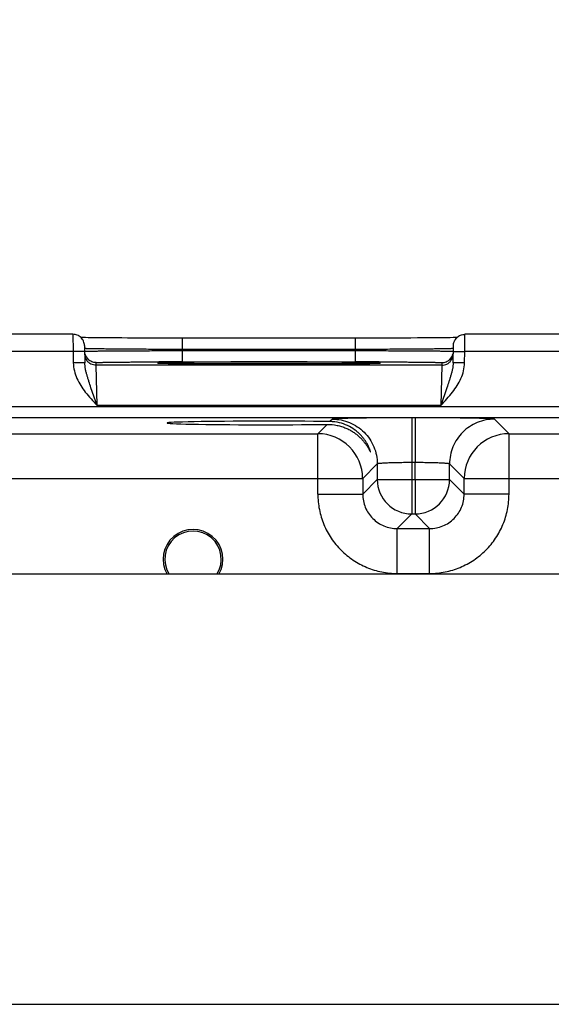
# Model space of a CAD drawing. Header units: inches. Extents: x 0 to 34, y 0 to 22.
# Tile 33 of 51: x 13.1 to 14, y 14.8 to 16.5. Entities that reach past the tile are written whole.
import ezdxf

# ---------------------------------------------------------------- set-up
doc = ezdxf.new("R2010")
doc.units = ezdxf.units.IN
doc.header["$LTSCALE"] = 1.87
doc.header["$MEASUREMENT"] = 0
doc.layers.get('0').update_dxf_attribs({"linetype": 'CONTINUOUS'})
doc.layers.add('DIMENSIONS', color=7, linetype='CONTINUOUS')
doc.styles.get("Standard").update_dxf_attribs({"font": 'txt', "width": 0.8})
doc.dimstyles.new('DIMSTYLE_1', dxfattribs={"dimtxt": 0.125, "dimasz": 0.18, "dimexe": 0.18, "dimexo": 0.0625, "dimgap": 0.09, "dimtad": 0, "dimtih": 1, "dimtoh": 1, "dimdec": 3, "dimzin": 4, "dimdsep": 46, "dimtxsty": 'STANDARD', "dimblk": '_FILLED', "dimblk1": '_FILLED', "dimblk2": '_FILLED', "dimcen": 0.09, "dimadec": 0, "dimazin": 0, "dimtp": 0.001, "dimtm": 0.001, "dimtfac": 1, "dimtdec": 3, "dimtofl": 0, "dimtmove": 0, "dimatfit": 3, "dimldrblk": '_FILLED', "dimfxl": 1, "dimtolj": 1, "dimtzin": 4, "dimarcsym": 0})

# ---------------------------------------------------------------- blocks, each defined once
blk = doc.blocks.new('*D3')
at = {"layer": 'DIMENSIONS', "color": 2, "linetype": 'CONTINUOUS'}
blk.add_line((17.2453, 14.8535), (17.2453, 16.6435), dxfattribs=at)
at = {"layer": 'DIMENSIONS', "color": 2, "linetype": 'CONTINUOUS', "insert": (17.1828, 16.706), "char_height": 0.125, "width": 1.425, "attachment_point": 1, "rotation": 90, "line_spacing_factor": 0.9}
blk.add_mtext('9.665{\\Ftxt.shx;\\W1.000000;\\H0.125000; }[245.49]', dxfattribs=at)
blk = doc.blocks.new('_FILLED')
at = {"color": 0, "linetype": 'BYBLOCK'}
blk.add_solid([(0, 0), (-1, 0.1736), (-1, -0.1736)], dxfattribs=at)
blk = doc.blocks.new('*D4')
at = {"layer": 'DIMENSIONS', "color": 2, "linetype": 'CONTINUOUS'}
blk.add_line((18.1305, 15.0809), (18.1305, 16.6435), dxfattribs=at)
at = {"layer": 'DIMENSIONS', "color": 2, "linetype": 'CONTINUOUS', "insert": (18.068, 16.706), "char_height": 0.125, "width": 1.525, "attachment_point": 1, "rotation": 90, "line_spacing_factor": 0.9}
blk.add_mtext('10.550{\\Ftxt.shx;\\W1.000000;\\H0.125000; }[267.97]', dxfattribs=at)

msp = doc.modelspace()

# ---------------------------------------------------------------- linework, layer by layer
at = {"color": 7, "linetype": 'CONTINUOUS'}
for p, q in [((13.1808, 15.9713), (12.9318, 15.9713)), ((13.1808, 15.9713), (13.181, 15.9413)), ((13.198, 15.9656), (13.1944, 15.9657)), ((13.2023, 15.9655), (13.198, 15.9656)), ((13.2071, 15.9654), (13.2023, 15.9655)), ((13.2124, 15.9654), (13.2071, 15.9654)), ((13.2184, 15.9653), (13.2124, 15.9654)), ((13.2248, 15.9652), (13.2184, 15.9653)), ((13.2319, 15.9651), (13.2248, 15.9652)), ((13.2396, 15.9651), (13.2319, 15.9651)), ((13.2478, 15.965), (13.2396, 15.9651)), ((13.2566, 15.9649), (13.2478, 15.965)), ((13.2659, 15.9649), (13.2566, 15.9649)), ((13.2758, 15.9648), (13.2659, 15.9649)), ((13.2862, 15.9648), (13.2758, 15.9648)), ((13.2971, 15.9647), (13.2862, 15.9648)), ((13.3084, 15.9647), (13.2971, 15.9647)), ((13.3203, 15.9647), (13.3084, 15.9647)), ((13.3325, 15.9646), (13.3203, 15.9647)), ((13.345, 15.9646), (13.3325, 15.9646)), ((13.3579, 15.9646), (13.345, 15.9646)), ((13.6818, 15.9646), (13.3579, 15.9646)), ((13.3709, 15.945), (13.3709, 15.9646)), ((13.6717, 15.945), (13.6717, 15.9646)), ((13.6977, 15.9646), (13.6818, 15.9646)), ((13.7131, 15.9646), (13.6977, 15.9646)), ((13.7278, 15.9647), (13.7131, 15.9646)), ((13.7419, 15.9647), (13.7278, 15.9647)), ((13.7553, 15.9648), (13.7419, 15.9647)), ((13.7678, 15.9648), (13.7553, 15.9648)), ((13.7794, 15.9649), (13.7678, 15.9648)), ((13.7902, 15.965), (13.7794, 15.9649)), ((13.8, 15.965), (13.7902, 15.965)), ((13.809, 15.9651), (13.8, 15.965)), ((13.8171, 15.9652), (13.809, 15.9651)), ((13.8244, 15.9653), (13.8171, 15.9652)), ((13.8308, 15.9654), (13.8244, 15.9653)), ((13.8364, 15.9654), (13.8308, 15.9654)), ((13.8414, 15.9655), (13.8364, 15.9654)), ((13.8456, 15.9656), (13.8414, 15.9655)), ((13.8482, 15.9657), (13.8456, 15.9656)), ((13.8616, 15.9413), (13.8618, 15.9713)), ((14.1108, 15.9713), (13.8618, 15.9713)), ((13.2008, 15.9516), (13.2013, 15.9219)), ((13.2011, 15.9465), (13.2009, 15.9466)), ((13.3709, 15.945), (13.3709, 15.943)), ((13.6717, 15.945), (13.3709, 15.945)), ((13.3709, 15.9234), (13.3709, 15.943)), ((13.3709, 15.943), (13.6717, 15.943)), ((13.6717, 15.945), (13.6717, 15.943)), ((13.6717, 15.9234), (13.6717, 15.943)), ((13.8417, 15.9466), (13.84, 15.9464)), ((13.8413, 15.9219), (13.8418, 15.9516)), ((13.181, 15.9413), (12.9316, 15.9413)), ((13.201, 15.9416), (13.181, 15.9413)), ((13.181, 15.9413), (13.1813, 15.9215)), ((13.8416, 15.9416), (13.8616, 15.9413)), ((13.8613, 15.9215), (13.8616, 15.9413)), ((14.111, 15.9413), (13.8616, 15.9413)), ((13.2013, 15.9219), (13.1813, 15.9215)), ((13.2211, 15.9174), (13.221, 15.9221)), ((13.8215, 15.9174), (13.2211, 15.9174)), ((13.2226, 15.8474), (13.2211, 15.9174)), ((13.331, 15.9212), (13.3374, 15.921)), ((13.3367, 15.921), (13.3343, 15.9211)), ((13.3395, 15.921), (13.3367, 15.921)), ((13.3429, 15.9209), (13.3395, 15.921)), ((13.3469, 15.9208), (13.3429, 15.9209)), ((13.3514, 15.9207), (13.3469, 15.9208)), ((13.3564, 15.9206), (13.3514, 15.9207)), ((13.3621, 15.9206), (13.3564, 15.9206)), ((13.3684, 15.9205), (13.3621, 15.9206)), ((13.3754, 15.9204), (13.3684, 15.9205)), ((13.3709, 15.9234), (13.6717, 15.9234)), ((13.383, 15.9203), (13.3754, 15.9204)), ((13.3913, 15.9203), (13.383, 15.9203)), ((13.4002, 15.9202), (13.3913, 15.9203)), ((13.4098, 15.9202), (13.4002, 15.9202)), ((13.42, 15.9201), (13.4098, 15.9202)), ((13.4308, 15.92), (13.42, 15.9201)), ((13.4422, 15.92), (13.4308, 15.92)), ((13.4541, 15.9199), (13.4422, 15.92)), ((13.4666, 15.9199), (13.4541, 15.9199)), ((13.4795, 15.9199), (13.4666, 15.9199)), ((13.4928, 15.9199), (13.4795, 15.9199)), ((13.5065, 15.9198), (13.4928, 15.9199)), ((13.5204, 15.9198), (13.5065, 15.9198)), ((13.5184, 15.9198), (13.5213, 15.9198)), ((13.5351, 15.9198), (13.5204, 15.9198)), ((13.5213, 15.9198), (13.5245, 15.9198)), ((13.5484, 15.9199), (13.5351, 15.9198)), ((13.5614, 15.9199), (13.5484, 15.9199)), ((13.574, 15.9199), (13.5614, 15.9199)), ((13.5862, 15.9199), (13.574, 15.9199)), ((13.5979, 15.92), (13.5862, 15.9199)), ((13.6091, 15.92), (13.5979, 15.92)), ((13.6198, 15.9201), (13.6091, 15.92)), ((13.6299, 15.9201), (13.6198, 15.9201)), ((13.6393, 15.9202), (13.6299, 15.9201)), ((13.6482, 15.9203), (13.6393, 15.9202)), ((13.6565, 15.9203), (13.6482, 15.9203)), ((13.6642, 15.9204), (13.6565, 15.9203)), ((13.6712, 15.9205), (13.6642, 15.9204)), ((13.6776, 15.9205), (13.6712, 15.9205)), ((13.6835, 15.9206), (13.6776, 15.9205)), ((13.6887, 15.9207), (13.6835, 15.9206)), ((13.6934, 15.9208), (13.6887, 15.9207)), ((13.6975, 15.9208), (13.6934, 15.9208)), ((13.7011, 15.9209), (13.6975, 15.9208)), ((13.7042, 15.921), (13.7011, 15.9209)), ((13.7068, 15.9211), (13.7042, 15.921)), ((13.705, 15.921), (13.7116, 15.9212)), ((13.7089, 15.9211), (13.7068, 15.9211)), ((13.7105, 15.9212), (13.7089, 15.9211)), ((13.8215, 15.9174), (13.82, 15.8474)), ((13.8216, 15.9221), (13.8215, 15.9174)), ((13.8613, 15.9215), (13.8413, 15.9219)), ((13.2226, 15.8474), (13.2121, 15.8784)), ((13.8305, 15.8784), (13.82, 15.8474)), ((17.69, 15.8452), (10.2997, 15.8452)), ((13.82, 15.8474), (13.2226, 15.8474)), ((17.69, 15.8262), (10.2997, 15.8262)), ((13.6315, 15.8238), (13.6273, 15.8195)), ((13.7695, 15.8261), (13.7695, 15.7482)), ((13.7751, 15.8261), (13.7695, 15.8261)), ((13.7751, 15.8261), (13.7751, 15.7482)), ((13.9384, 15.7984), (13.9131, 15.8238)), ((13.6223, 15.8145), (13.6062, 15.7984)), ((13.0084, 15.7984), (13.6062, 15.7984)), ((13.6062, 15.6934), (13.6062, 15.7984)), ((13.9384, 15.6934), (13.9384, 15.7984)), ((13.9384, 15.7984), (14.5362, 15.7984)), ((13.7095, 15.7458), (13.6842, 15.7204)), ((13.7095, 15.7458), (13.7095, 15.7188)), ((13.7695, 15.7482), (13.7695, 15.7188)), ((13.7751, 15.7482), (13.7695, 15.7482)), ((13.7751, 15.7188), (13.7751, 15.7482)), ((13.8351, 15.7188), (13.8351, 15.7458)), ((13.8605, 15.7204), (13.8351, 15.7458)), ((12.9305, 15.7204), (13.6842, 15.7204)), ((13.6842, 15.7204), (13.6842, 15.6934)), ((13.8605, 15.6934), (13.8605, 15.7204)), ((13.8605, 15.7204), (14.6142, 15.7204)), ((13.7095, 15.7188), (13.6842, 15.6934)), ((13.7095, 15.7188), (13.8351, 15.7188)), ((13.7695, 15.7188), (13.7695, 15.6588)), ((13.7751, 15.7188), (13.7751, 15.6588)), ((13.8351, 15.7188), (13.8605, 15.6934)), ((13.6062, 15.6934), (13.6842, 15.6934)), ((13.9384, 15.6934), (13.8605, 15.6934)), ((13.7695, 15.6588), (13.7442, 15.6334)), ((13.7695, 15.6588), (13.7751, 15.6588)), ((13.7751, 15.6588), (13.8005, 15.6334)), ((13.7442, 15.5554), (13.7442, 15.6334)), ((13.7442, 15.6334), (13.8005, 15.6334)), ((13.8005, 15.5554), (13.8005, 15.6334)), ((17.5246, 15.5541), (10.438, 15.5541)), ((13.7442, 15.5554), (13.8005, 15.5554)), ((10.438, 14.806), (17.5246, 14.806))]:
    msp.add_line(p, q, dxfattribs=at)
for points in [[(13.3343, 15.9211), (13.3324, 15.9212), (13.3317, 15.9212), (13.331, 15.9212), (13.3305, 15.9213), (13.3302, 15.9213), (13.3299, 15.9213), (13.3299, 15.9213)], [(13.7128, 15.9213), (13.7128, 15.9213), (13.7127, 15.9213), (13.7125, 15.9213), (13.7122, 15.9213), (13.7118, 15.9212), (13.7112, 15.9212), (13.7105, 15.9212)]]:
    msp.add_lwpolyline(points, dxfattribs=at)
for centre, radius, start, end in [((13.2211, 15.9374), 0.02, 181.0001, 216.6012), ((13.221, 15.9421), 0.02, 194.5364, 225.9248), ((13.8216, 15.9421), 0.02, 314.0835, 345.5951), ((13.8215, 15.9374), 0.02, 323.3984, 358.9999), ((13.3704, -0.5041), 16.4275, 89.99817, 90.14165), ((13.6718, -0.8403), 16.7636, 89.85961, 90.00038), ((13.6061, 15.7204), 0.078, 0.0209, 89.9791), ((13.9385, 15.7204), 0.078, 90.0209, 179.9791), ((13.7695, 15.7188), 0.06, 180.0216, 269.9784), ((13.7751, 15.7188), 0.06, 270.0216, 359.9784), ((13.3894, 15.58), 0.052, 329.8308, 210.1692), ((13.3894, 15.58), 0.049, 327.8348, 212.1652)]:
    msp.add_arc(centre, radius, start, end, dxfattribs=at)
msp.add_ellipse((13.5213, 15.8171), major_axis=(0.1771, 0), ratio=0.017455, start_param=0.92934, end_param=5.318939, dxfattribs=at)
for points, knots in [([(13.2008, 15.9516), (13.2008, 15.9529), (13.2005, 15.9555), (13.1993, 15.9592), (13.1974, 15.9626), (13.1949, 15.9656), (13.1919, 15.9681), (13.1884, 15.9699), (13.1847, 15.971), (13.1821, 15.9713), (13.1808, 15.9713)], [0, 0, 0, 0, 0.124899, 0.250022, 0.375002, 0.499994, 0.624987, 0.74997, 0.875096, 1, 1, 1, 1]), ([(13.8418, 15.9516), (13.8418, 15.9529), (13.8421, 15.9555), (13.8433, 15.9592), (13.8452, 15.9626), (13.8477, 15.9656), (13.8507, 15.9681), (13.8542, 15.9699), (13.8579, 15.971), (13.8605, 15.9713), (13.8618, 15.9713)], [0, 0, 0, 0, 0.124899, 0.250022, 0.375002, 0.499994, 0.624987, 0.74997, 0.875096, 1, 1, 1, 1]), ([(13.201, 15.9417), (13.201, 15.9417), (13.201, 15.9417), (13.201, 15.9417), (13.2011, 15.9418), (13.2012, 15.9418), (13.2013, 15.9418), (13.2015, 15.9418), (13.2018, 15.9418), (13.2023, 15.9418), (13.2029, 15.9419), (13.2035, 15.9419), (13.2043, 15.9419), (13.2051, 15.9419), (13.2065, 15.942), (13.2084, 15.942), (13.211, 15.9421), (13.214, 15.9421), (13.2174, 15.9422), (13.2212, 15.9422), (13.2253, 15.9423), (13.2314, 15.9423), (13.24, 15.9424), (13.2511, 15.9425), (13.2635, 15.9426), (13.2768, 15.9427), (13.2911, 15.9428), (13.3061, 15.9428), (13.3218, 15.9429), (13.3434, 15.943), (13.3599, 15.943), (13.3709, 15.943)], [0, 0, 0, 0, 0.000102, 0.000337, 0.00072, 0.00125, 0.00193, 0.002759, 0.004866, 0.00757, 0.010871, 0.014769, 0.01926, 0.024341, 0.03001, 0.043094, 0.058484, 0.076143, 0.096026, 0.118088, 0.142275, 0.168528, 0.226978, 0.292874, 0.365585, 0.444407, 0.528583, 0.617303, 0.709704, 0.804899, 1, 1, 1, 1]), ([(13.3709, 15.945), (13.3602, 15.945), (13.3392, 15.945), (13.3087, 15.9452), (13.2844, 15.9453), (13.2664, 15.9454), (13.2543, 15.9455), (13.2431, 15.9457), (13.2332, 15.9458), (13.2244, 15.9459), (13.217, 15.946), (13.2117, 15.9461), (13.2081, 15.9462), (13.206, 15.9463), (13.2043, 15.9463), (13.2029, 15.9464), (13.2019, 15.9465), (13.2013, 15.9465), (13.2011, 15.9465)], [0, 0, 0, 0, 0.188822, 0.370895, 0.539682, 0.617164, 0.689094, 0.754825, 0.813769, 0.865391, 0.909232, 0.944892, 0.959553, 0.972053, 0.982367, 0.990474, 0.996354, 1, 1, 1, 1]), ([(13.84, 15.9464), (13.8391, 15.9464), (13.8368, 15.9463), (13.8327, 15.9462), (13.8273, 15.9461), (13.8206, 15.9459), (13.8128, 15.9458), (13.8002, 15.9457), (13.782, 15.9455), (13.7576, 15.9453), (13.7306, 15.9452), (13.7016, 15.945), (13.6818, 15.945), (13.6717, 15.945)], [0, 0, 0, 0, 0.016657, 0.041157, 0.073313, 0.112865, 0.159499, 0.212843, 0.3379, 0.484055, 0.646651, 0.820479, 1, 1, 1, 1]), ([(13.6717, 15.943), (13.6827, 15.943), (13.6992, 15.943), (13.7209, 15.9429), (13.7365, 15.9428), (13.7515, 15.9428), (13.7658, 15.9427), (13.7792, 15.9426), (13.7915, 15.9425), (13.8026, 15.9424), (13.8112, 15.9423), (13.8173, 15.9423), (13.8214, 15.9422), (13.8252, 15.9422), (13.8286, 15.9421), (13.8316, 15.9421), (13.8342, 15.942), (13.8361, 15.942), (13.8375, 15.9419), (13.8383, 15.9419), (13.8391, 15.9419), (13.8398, 15.9419), (13.8403, 15.9418), (13.8408, 15.9418), (13.8411, 15.9418), (13.8413, 15.9418), (13.8414, 15.9418), (13.8415, 15.9418), (13.8416, 15.9417), (13.8416, 15.9417), (13.8416, 15.9417), (13.8416, 15.9417)], [0, 0, 0, 0, 0.195101, 0.290295, 0.382696, 0.471416, 0.555592, 0.634414, 0.707125, 0.773021, 0.831471, 0.857724, 0.881912, 0.903973, 0.923856, 0.941515, 0.956906, 0.96999, 0.975658, 0.98074, 0.985231, 0.989129, 0.99243, 0.995135, 0.997241, 0.99807, 0.99875, 0.999281, 0.999663, 0.999898, 1, 1, 1, 1]), ([(13.221, 15.9221), (13.2197, 15.9221), (13.2171, 15.9223), (13.2134, 15.9234), (13.21, 15.9252), (13.208, 15.9268), (13.2071, 15.9277)], [0, 0, 0, 0, 0.2498, 0.500054, 0.750021, 1, 1, 1, 1]), ([(13.8216, 15.9221), (13.8229, 15.9221), (13.8255, 15.9223), (13.8292, 15.9234), (13.8326, 15.9252), (13.8346, 15.9268), (13.8355, 15.9277)], [0, 0, 0, 0, 0.2498, 0.500054, 0.750021, 1, 1, 1, 1]), ([(13.1813, 15.9215), (13.1814, 15.9169), (13.1827, 15.9076), (13.1874, 15.8944), (13.194, 15.8821), (13.1994, 15.8745), (13.2022, 15.8708)], [0, 0, 0, 0, 0.249921, 0.499902, 0.749954, 1, 1, 1, 1]), ([(13.2121, 15.8784), (13.2109, 15.882), (13.2091, 15.8874), (13.2068, 15.8946), (13.2052, 15.9), (13.2037, 15.9053), (13.2021, 15.9126), (13.2014, 15.9182), (13.2013, 15.9219)], [0, 0, 0, 0, 0.254102, 0.379513, 0.504038, 0.628001, 0.751758, 1, 1, 1, 1]), ([(13.2211, 15.9174), (13.2195, 15.9174), (13.2164, 15.9178), (13.212, 15.9194), (13.2081, 15.9219), (13.2059, 15.9242), (13.205, 15.9255)], [0, 0, 0, 0, 0.249896, 0.50005, 0.749994, 1, 1, 1, 1]), ([(13.221, 15.9221), (13.221, 15.9221), (13.221, 15.9221), (13.2211, 15.9221), (13.2213, 15.9222), (13.2215, 15.9222), (13.2218, 15.9222), (13.2221, 15.9222), (13.2225, 15.9223), (13.2231, 15.9223), (13.2241, 15.9223), (13.2254, 15.9224), (13.227, 15.9224), (13.2288, 15.9225), (13.2309, 15.9225), (13.2331, 15.9226), (13.2356, 15.9226), (13.2394, 15.9227), (13.2446, 15.9228), (13.2515, 15.9229), (13.2592, 15.9229), (13.2676, 15.923), (13.2766, 15.9231), (13.2863, 15.9232), (13.2965, 15.9232), (13.3111, 15.9233), (13.3222, 15.9233), (13.3298, 15.9233)], [0, 0, 0, 0, 0.00037, 0.001244, 0.002666, 0.004642, 0.007174, 0.010262, 0.013907, 0.018109, 0.028174, 0.04044, 0.054886, 0.071491, 0.09023, 0.111068, 0.133973, 0.15891, 0.214712, 0.278106, 0.348683, 0.425979, 0.509493, 0.598676, 0.69295, 0.791698, 1, 1, 1, 1]), ([(13.3377, 15.9221), (13.3365, 15.922), (13.3348, 15.922), (13.3327, 15.9219), (13.3314, 15.9219), (13.3303, 15.9218), (13.3294, 15.9218), (13.3286, 15.9217), (13.3281, 15.9217), (13.3278, 15.9216), (13.3277, 15.9216), (13.3276, 15.9216), (13.3276, 15.9215), (13.3276, 15.9215), (13.3276, 15.9215), (13.3276, 15.9215), (13.3277, 15.9215), (13.3277, 15.9215), (13.3278, 15.9215), (13.328, 15.9214), (13.3282, 15.9214), (13.3284, 15.9214), (13.3287, 15.9213), (13.3292, 15.9213), (13.33, 15.9213), (13.3306, 15.9212), (13.331, 15.9212)], [0, 0, 0, 0, 0.263356, 0.373921, 0.470262, 0.552272, 0.619854, 0.672968, 0.7116, 0.735781, 0.742529, 0.744632, 0.746, 0.746999, 0.748341, 0.750408, 0.753311, 0.757085, 0.761745, 0.773755, 0.789373, 0.808608, 0.831464, 0.85794, 0.921748, 1, 1, 1, 1]), ([(13.3374, 15.921), (13.3412, 15.9209), (13.3503, 15.9207), (13.3659, 15.9205), (13.3851, 15.9203), (13.4076, 15.9202), (13.4328, 15.92), (13.47, 15.9199), (13.4988, 15.9198), (13.5184, 15.9198)], [0, 0, 0, 0, 0.063861, 0.150431, 0.257642, 0.382925, 0.523282, 0.675363, 1, 1, 1, 1]), ([(13.5213, 15.9232), (13.5015, 15.9232), (13.4724, 15.9232), (13.4347, 15.9231), (13.4091, 15.9229), (13.3863, 15.9228), (13.3667, 15.9226), (13.3508, 15.9223), (13.3416, 15.9222), (13.3377, 15.9221)], [0, 0, 0, 0, 0.323414, 0.475333, 0.615751, 0.741258, 0.848798, 0.93575, 1, 1, 1, 1]), ([(13.7051, 15.9221), (13.7012, 15.9222), (13.692, 15.9223), (13.6762, 15.9226), (13.6566, 15.9228), (13.6337, 15.9229), (13.6081, 15.9231), (13.5703, 15.9232), (13.5412, 15.9232), (13.5213, 15.9232)], [0, 0, 0, 0, 0.063906, 0.150634, 0.258065, 0.383568, 0.524072, 0.676149, 1, 1, 1, 1]), ([(13.5245, 15.9198), (13.544, 15.9198), (13.5727, 15.9199), (13.6098, 15.92), (13.6349, 15.9202), (13.6573, 15.9203), (13.6765, 15.9205), (13.6921, 15.9207), (13.7012, 15.9209), (13.705, 15.921)], [0, 0, 0, 0, 0.324243, 0.476158, 0.616412, 0.741681, 0.848988, 0.93578, 1, 1, 1, 1]), ([(13.7116, 15.9212), (13.7119, 15.9212), (13.7126, 15.9213), (13.7133, 15.9213), (13.7138, 15.9213), (13.7141, 15.9214), (13.7144, 15.9214), (13.7146, 15.9214), (13.7148, 15.9214), (13.7149, 15.9215), (13.7149, 15.9215), (13.715, 15.9215), (13.715, 15.9215), (13.715, 15.9215), (13.715, 15.9215), (13.715, 15.9216), (13.7149, 15.9216), (13.7148, 15.9216), (13.7146, 15.9216), (13.7144, 15.9217), (13.7141, 15.9217), (13.7138, 15.9217), (13.7132, 15.9218), (13.7124, 15.9218), (13.7113, 15.9219), (13.7101, 15.9219), (13.708, 15.922), (13.7063, 15.922), (13.7051, 15.9221)], [0, 0, 0, 0, 0.079611, 0.14472, 0.171827, 0.195297, 0.215131, 0.231332, 0.243908, 0.248844, 0.252886, 0.256047, 0.258357, 0.259892, 0.260926, 0.263963, 0.270245, 0.280074, 0.293511, 0.310576, 0.331275, 0.355611, 0.383582, 0.450421, 0.531754, 0.627486, 0.737511, 1, 1, 1, 1]), ([(13.7129, 15.9233), (13.7204, 15.9233), (13.7316, 15.9233), (13.7461, 15.9232), (13.7563, 15.9232), (13.766, 15.9231), (13.7751, 15.923), (13.7835, 15.9229), (13.7911, 15.9229), (13.798, 15.9228), (13.8032, 15.9227), (13.807, 15.9226), (13.8095, 15.9226), (13.8118, 15.9225), (13.8138, 15.9225), (13.8156, 15.9224), (13.8172, 15.9224), (13.8185, 15.9223), (13.8195, 15.9223), (13.8201, 15.9223), (13.8205, 15.9222), (13.8208, 15.9222), (13.8211, 15.9222), (13.8213, 15.9222), (13.8215, 15.9221), (13.8216, 15.9221), (13.8216, 15.9221), (13.8216, 15.9221)], [0, 0, 0, 0, 0.208316, 0.307068, 0.401344, 0.490528, 0.574041, 0.651335, 0.721909, 0.7853, 0.8411, 0.866035, 0.888938, 0.909775, 0.928513, 0.945117, 0.959562, 0.971827, 0.981892, 0.986093, 0.989738, 0.992827, 0.995359, 0.997335, 0.998756, 0.999631, 1, 1, 1, 1]), ([(13.8215, 15.9174), (13.8231, 15.9174), (13.8262, 15.9178), (13.8306, 15.9194), (13.8345, 15.9219), (13.8367, 15.9242), (13.8376, 15.9255)], [0, 0, 0, 0, 0.249896, 0.50005, 0.749994, 1, 1, 1, 1]), ([(13.8413, 15.9219), (13.8412, 15.9182), (13.8405, 15.9126), (13.8389, 15.9053), (13.8374, 15.9), (13.8358, 15.8946), (13.8336, 15.8874), (13.8317, 15.882), (13.8305, 15.8784)], [0, 0, 0, 0, 0.248242, 0.372, 0.495964, 0.620489, 0.745898, 1, 1, 1, 1]), ([(13.8404, 15.8708), (13.8432, 15.8745), (13.8486, 15.8821), (13.8553, 15.8944), (13.8599, 15.9076), (13.8612, 15.9169), (13.8613, 15.9215)], [0, 0, 0, 0, 0.250046, 0.500097, 0.750079, 1, 1, 1, 1]), ([(13.2022, 15.8708), (13.2054, 15.8667), (13.2121, 15.8588), (13.2191, 15.8512), (13.2226, 15.8474)], [0, 0, 0, 0, 0.500001, 1, 1, 1, 1]), ([(13.82, 15.8474), (13.8235, 15.8512), (13.8305, 15.8588), (13.8372, 15.8667), (13.8404, 15.8708)], [0, 0, 0, 0, 0.500026, 1, 1, 1, 1]), ([(13.7695, 15.8261), (13.7606, 15.8261), (13.7474, 15.8261), (13.73, 15.826), (13.7174, 15.826), (13.7053, 15.8259), (13.6938, 15.8258), (13.6831, 15.8256), (13.6731, 15.8255), (13.664, 15.8253), (13.656, 15.8251), (13.6499, 15.8249), (13.6456, 15.8248), (13.6428, 15.8247), (13.6403, 15.8246), (13.6381, 15.8245), (13.6363, 15.8244), (13.6347, 15.8243), (13.6336, 15.8242), (13.6329, 15.8241), (13.6325, 15.824), (13.6321, 15.824), (13.6318, 15.8239), (13.6317, 15.8238), (13.6316, 15.8238), (13.6315, 15.8238)], [0, 0, 0, 0, 0.192886, 0.287055, 0.378516, 0.466423, 0.549935, 0.628267, 0.70068, 0.7665, 0.825102, 0.875941, 0.898294, 0.918536, 0.936618, 0.952493, 0.96613, 0.9775, 0.986575, 0.990246, 0.993339, 0.995855, 0.997795, 0.999168, 1, 1, 1, 1]), ([(13.6315, 15.8238), (13.6366, 15.8238), (13.6469, 15.8228), (13.6616, 15.8183), (13.6751, 15.811), (13.687, 15.8013), (13.6968, 15.7894), (13.7041, 15.7758), (13.7085, 15.7611), (13.7095, 15.7509), (13.7095, 15.7458)], [0, 0, 0, 0, 0.12498, 0.249997, 0.374992, 0.5, 0.625008, 0.750003, 0.87502, 1, 1, 1, 1]), ([(13.9131, 15.8238), (13.913, 15.8238), (13.9129, 15.8238), (13.9128, 15.8239), (13.9125, 15.824), (13.9122, 15.824), (13.9117, 15.8241), (13.911, 15.8242), (13.9099, 15.8243), (13.9083, 15.8244), (13.9065, 15.8245), (13.9043, 15.8246), (13.9018, 15.8247), (13.899, 15.8248), (13.8947, 15.8249), (13.8886, 15.8251), (13.8806, 15.8253), (13.8715, 15.8255), (13.8616, 15.8256), (13.8508, 15.8258), (13.8393, 15.8259), (13.8272, 15.826), (13.8146, 15.826), (13.7972, 15.8261), (13.784, 15.8261), (13.7751, 15.8261)], [0, 0, 0, 0, 0.000832, 0.002205, 0.004145, 0.006661, 0.009754, 0.013425, 0.0225, 0.03387, 0.047507, 0.063382, 0.081464, 0.101706, 0.124059, 0.174898, 0.2335, 0.29932, 0.371733, 0.450065, 0.533577, 0.621484, 0.712945, 0.807114, 1, 1, 1, 1]), ([(13.9131, 15.8238), (13.908, 15.8238), (13.8978, 15.8228), (13.883, 15.8183), (13.8695, 15.811), (13.8576, 15.8013), (13.8478, 15.7894), (13.8406, 15.7758), (13.8361, 15.7611), (13.8351, 15.7509), (13.8351, 15.7458)], [0, 0, 0, 0, 0.12498, 0.249997, 0.374992, 0.5, 0.625008, 0.750003, 0.87502, 1, 1, 1, 1]), ([(13.6223, 15.8145), (13.6281, 15.8146), (13.6367, 15.8138), (13.6475, 15.811), (13.6548, 15.8083), (13.6615, 15.8051), (13.6677, 15.8014), (13.6732, 15.7975), (13.6782, 15.7933), (13.6825, 15.7889), (13.6858, 15.7852), (13.6881, 15.7822), (13.6897, 15.7801), (13.6911, 15.778), (13.6924, 15.7759), (13.6936, 15.774), (13.6944, 15.7725), (13.6951, 15.7713), (13.6955, 15.7706), (13.6959, 15.7698), (13.6962, 15.7692), (13.6965, 15.7686), (13.6968, 15.7681), (13.697, 15.7678), (13.6971, 15.7675), (13.6972, 15.7674), (13.6973, 15.7673), (13.6974, 15.7672), (13.6974, 15.7671), (13.6975, 15.767), (13.6975, 15.767), (13.6976, 15.767), (13.6976, 15.7671), (13.6976, 15.7671), (13.6976, 15.7672)], [0, 0, 0, 0, 0.185686, 0.272343, 0.355079, 0.434121, 0.509701, 0.581963, 0.650946, 0.716607, 0.778719, 0.808277, 0.836716, 0.863912, 0.889636, 0.913627, 0.935611, 0.945732, 0.955178, 0.963875, 0.971748, 0.978723, 0.984726, 0.989694, 0.991777, 0.993584, 0.995111, 0.996355, 0.997314, 0.997997, 0.998434, 0.998766, 0.999249, 1, 1, 1, 1]), ([(13.6976, 15.7672), (13.6976, 15.7672), (13.6976, 15.7674), (13.6975, 15.7677), (13.6974, 15.7681), (13.6972, 15.7688), (13.6969, 15.7699), (13.6963, 15.7714), (13.6957, 15.7731), (13.6949, 15.775), (13.694, 15.777), (13.6925, 15.7799), (13.6904, 15.7836), (13.6874, 15.7882), (13.6839, 15.7927), (13.6798, 15.7972), (13.6752, 15.8015), (13.6682, 15.807), (13.6579, 15.8131), (13.6434, 15.8181), (13.6328, 15.8195), (13.6273, 15.8195)], [0, 0, 0, 0, 0.002307, 0.005713, 0.010174, 0.015635, 0.029319, 0.046273, 0.065979, 0.087922, 0.111661, 0.136944, 0.19128, 0.249567, 0.311145, 0.3756, 0.442804, 0.51277, 0.661266, 0.822928, 1, 1, 1, 1]), ([(13.7695, 15.7482), (13.7657, 15.7482), (13.7581, 15.7481), (13.7488, 15.748), (13.7416, 15.7479), (13.7366, 15.7478), (13.7319, 15.7476), (13.7276, 15.7475), (13.7237, 15.7473), (13.7202, 15.7471), (13.7171, 15.7469), (13.7146, 15.7467), (13.7128, 15.7465), (13.7116, 15.7464), (13.7109, 15.7463), (13.7104, 15.7462), (13.71, 15.746), (13.7097, 15.7459), (13.7096, 15.7458), (13.7095, 15.7458)], [0, 0, 0, 0, 0.192533, 0.377821, 0.465564, 0.548922, 0.627113, 0.699401, 0.765118, 0.823645, 0.874445, 0.917048, 0.951075, 0.964779, 0.976246, 0.98546, 0.992426, 0.9972, 1, 1, 1, 1]), ([(13.8351, 15.7458), (13.8351, 15.7458), (13.8349, 15.7459), (13.8347, 15.746), (13.8343, 15.7462), (13.8337, 15.7463), (13.833, 15.7464), (13.8319, 15.7465), (13.8301, 15.7467), (13.8275, 15.7469), (13.8245, 15.7471), (13.821, 15.7473), (13.817, 15.7475), (13.8127, 15.7476), (13.808, 15.7478), (13.803, 15.7479), (13.7959, 15.748), (13.7865, 15.7481), (13.779, 15.7482), (13.7751, 15.7482)], [0, 0, 0, 0, 0.0028, 0.007574, 0.01454, 0.023754, 0.035221, 0.048925, 0.082952, 0.125555, 0.176356, 0.234882, 0.300599, 0.372887, 0.451078, 0.534436, 0.622179, 0.807467, 1, 1, 1, 1]), ([(13.6062, 15.6934), (13.6062, 15.6844), (13.608, 15.6663), (13.6159, 15.6403), (13.6287, 15.6162), (13.646, 15.5952), (13.667, 15.5779), (13.691, 15.5651), (13.7171, 15.5572), (13.7351, 15.5554), (13.7442, 15.5554)], [0, 0, 0, 0, 0.125001, 0.249998, 0.375002, 0.500001, 0.625001, 0.750006, 0.875001, 1, 1, 1, 1]), ([(13.6842, 15.6934), (13.6842, 15.6895), (13.6849, 15.6816), (13.6884, 15.6703), (13.6939, 15.6598), (13.7015, 15.6507), (13.7106, 15.6432), (13.721, 15.6376), (13.7324, 15.6342), (13.7402, 15.6334), (13.7442, 15.6334)], [0, 0, 0, 0, 0.124987, 0.249981, 0.374991, 0.500001, 0.625011, 0.750022, 0.875015, 1, 1, 1, 1]), ([(13.8005, 15.5554), (13.8095, 15.5554), (13.8276, 15.5572), (13.8536, 15.5651), (13.8776, 15.5779), (13.8987, 15.5952), (13.9159, 15.6162), (13.9288, 15.6403), (13.9367, 15.6663), (13.9384, 15.6844), (13.9384, 15.6934)], [0, 0, 0, 0, 0.125001, 0.249998, 0.375002, 0.500001, 0.625001, 0.750006, 0.875001, 1, 1, 1, 1]), ([(13.8005, 15.6334), (13.8044, 15.6334), (13.8122, 15.6342), (13.8236, 15.6376), (13.834, 15.6432), (13.8432, 15.6507), (13.8507, 15.6598), (13.8563, 15.6703), (13.8597, 15.6816), (13.8605, 15.6895), (13.8605, 15.6934)], [0, 0, 0, 0, 0.124987, 0.249981, 0.374991, 0.500001, 0.625011, 0.750022, 0.875015, 1, 1, 1, 1])]:
    msp.add_open_spline(points, degree=3, knots=knots, dxfattribs=at)

# ---------------------------------------------------------------- dimensions: what is measured, and where the dimension line sits
at = {"layer": 'DIMENSIONS', "color": 2, "linetype": 'CONTINUOUS'}
for feature_location, offset, picture, middle in [((18.1305, 15.0809), (0, 1.5625), '*D4', (18.1305, 17.4685)), ((17.2453, 14.8535), (0, 1.7899), '*D3', (17.2453, 17.4185))]:
    dim = msp.add_ordinate_dim(feature_location=feature_location, offset=offset, dtype=1, origin=(7.5804, 15.8522), dimstyle='DIMSTYLE_1', dxfattribs=at)
    dim.commit()
    dim.dimension.update_dxf_attribs({"geometry": picture, "text_midpoint": middle})

doc.saveas('drawing.dxf')
